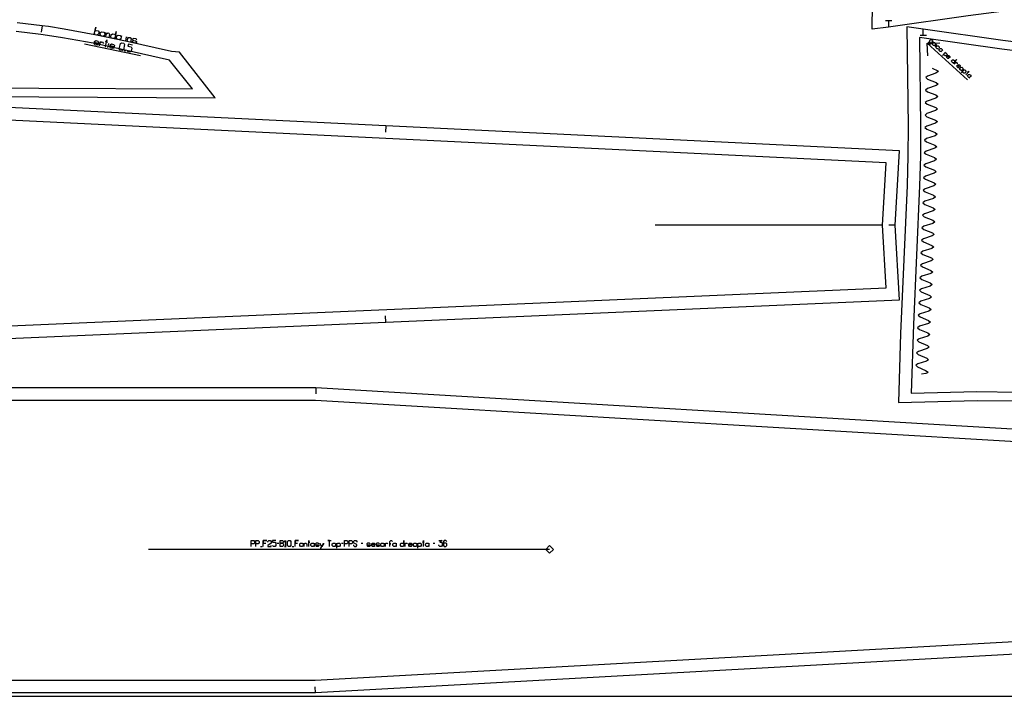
# Model space of a CAD drawing. Extents: x 0 to 3042, y 0 to 1350.
# Tile 4 of 13: x 1094 to 1879, y 0 to 540. Entities that reach past the tile are written whole.
import ezdxf

# ---------------------------------------------------------------- set-up
doc = ezdxf.new("R2010")
doc.units = 0

msp = doc.modelspace()

# ---------------------------------------------------------------- linework, layer by layer
for p, q in [((1111.713, 534.987), (1111.124, 530.022)), ((1789.314, 539.016), (1784.314, 539.102)), ((1786.814, 539.059), (1786.728, 534.061)), ((1816.994, 527.369), (1811.994, 527.283)), ((1814.494, 527.326), (1814.408, 532.324)), ((1145.62, 520.514), (1190.205, 511.244)), ((1817.664, 521.064), (1849.759, 491.85)), ((1385.972, 455.215), (1385.729, 450.221)), ((1781.989, 375.819), (1600.789, 375.819)), ((1792.008, 375.819), (1787.008, 375.819)), ((1385.822, 298.516), (1385.606, 303.512)), ((1330.156, 246.318), (1330.008, 241.32)), ((1285.879, 119.569), (1287.212, 119.569)), ((1299.212, 122.236), (1300.546, 122.236)), ((1311.212, 119.569), (1312.546, 119.569)), ((1350.546, 122.236), (1351.879, 122.236)), ((1366.212, 122.236), (1367.546, 122.236)), ((1423.546, 122.236), (1424.879, 122.236)), ((1329.705, 2.674), (1329.567, 7.672))]:
    msp.add_line(p, q)
for points in [[(7, 0), (3035.373, 0), (3035.373, 1350), (7, 1350), (7, 0)], [(342.426, 505.906), (152.644, 245.094), (986.197, 281.204), (1385.822, 298.516), (1795.611, 316.269), (1792.008, 375.819), (1795.608, 435.317), (1385.972, 455.215), (986.444, 474.622), (342.426, 505.906)], [(1330.156, 246.318), (1912.619, 211.94), (2421.766, 181.889), (2418.062, 122.483), (2421.547, 63.068), (1912.291, 34.899), (1329.705, 2.674), (829.442, 2.674), (7.913, 2.674), (225.377, 246.318), (829.856, 246.318), (1330.156, 246.318)], [(1301.546, 119.569), (1301.546, 124.236), (1303.546, 124.236), (1304.212, 123.569), (1304.212, 122.902), (1303.546, 122.236), (1301.546, 122.236), (1303.546, 122.236), (1304.212, 121.569), (1304.212, 120.236), (1303.546, 119.569), (1301.546, 119.569)], [(1308.212, 119.569), (1307.546, 120.236), (1307.546, 123.569), (1308.212, 124.236), (1309.546, 124.236), (1310.212, 123.569), (1310.212, 120.236), (1309.546, 119.569), (1308.212, 119.569)], [(1317.879, 119.569), (1317.212, 120.236), (1317.212, 121.569), (1317.879, 122.236), (1319.212, 122.236), (1319.879, 121.569), (1319.879, 122.236), (1319.879, 119.569), (1319.879, 120.236), (1319.212, 119.569), (1317.879, 119.569)], [(1326.879, 119.569), (1326.212, 120.236), (1326.212, 121.569), (1326.879, 122.236), (1328.212, 122.236), (1328.879, 121.569), (1328.879, 122.236), (1328.879, 119.569), (1328.879, 120.236), (1328.212, 119.569), (1326.879, 119.569)], [(1343.879, 119.569), (1343.212, 120.236), (1343.212, 121.569), (1343.879, 122.236), (1345.212, 122.236), (1345.879, 121.569), (1345.879, 120.236), (1345.212, 119.569), (1343.879, 119.569)], [(1382.546, 119.569), (1381.879, 120.236), (1381.879, 121.569), (1382.546, 122.236), (1383.879, 122.236), (1384.546, 121.569), (1384.546, 122.236), (1384.546, 119.569), (1384.546, 120.236), (1383.879, 119.569), (1382.546, 119.569)], [(1392.212, 119.569), (1391.546, 120.236), (1391.546, 121.569), (1392.212, 122.236), (1393.546, 122.236), (1394.212, 121.569), (1394.212, 122.236), (1394.212, 119.569), (1394.212, 120.236), (1393.546, 119.569), (1392.212, 119.569)], [(1398.212, 119.569), (1397.546, 120.236), (1397.546, 121.569), (1398.212, 122.236), (1399.546, 122.236), (1400.212, 121.569), (1400.212, 124.236), (1400.212, 119.569), (1400.212, 120.236), (1399.546, 119.569), (1398.212, 119.569)], [(1408.546, 119.569), (1407.879, 120.236), (1407.879, 121.569), (1408.546, 122.236), (1409.879, 122.236), (1410.546, 121.569), (1410.546, 122.236), (1410.546, 119.569), (1410.546, 120.236), (1409.879, 119.569), (1408.546, 119.569)], [(1418.212, 119.569), (1417.546, 120.236), (1417.546, 121.569), (1418.212, 122.236), (1419.546, 122.236), (1420.212, 121.569), (1420.212, 122.236), (1420.212, 119.569), (1420.212, 120.236), (1419.546, 119.569), (1418.212, 119.569)]]:
    msp.add_lwpolyline(points, close=True)
for points in [[(1899.61, 549.271), (1850.349, 543.032), (1786.728, 534.061), (1773.755, 532.231), (1774.744, 611.615), (1774.584, 635.117), (1773.955, 658.748), (1768.765, 776.959), (1766.947, 831.809), (1766.947, 831.809), (1829.679, 830.219), (1861.834, 830.692), (1883.285, 832.259)], [(1063.491, 478.514), (1109.279, 478.396), (1249.937, 477.603), (1221.355, 513.913), (1215.037, 514.557), (1178.412, 522.813), (1153.905, 527.902), (1129.371, 532.392), (1117.011, 534.355), (1111.713, 534.987), (1091.926, 537.336)], [(1927.29, 517.114), (1878.029, 523.353), (1814.408, 532.324), (1801.435, 534.154), (1802.424, 454.77), (1802.264, 431.268), (1801.635, 407.637), (1796.445, 289.426), (1794.627, 234.576), (1794.627, 234.576), (1857.359, 236.166), (1889.514, 235.693)], [(1818.133, 511.075), (1817.664, 521.064), (1827.652, 521.533)], [(1278.546, 119.569), (1278.546, 124.236), (1280.546, 124.236), (1281.212, 123.569), (1281.212, 122.236), (1280.546, 121.569), (1278.546, 121.569)], [(1282.212, 119.569), (1282.212, 124.236), (1284.212, 124.236), (1284.879, 123.569), (1284.879, 122.236), (1284.212, 121.569), (1282.212, 121.569)], [(1288.212, 119.569), (1288.212, 124.236), (1290.879, 124.236), (1288.212, 124.236), (1288.212, 122.236), (1290.212, 122.236)], [(1291.879, 122.902), (1291.879, 123.569), (1292.546, 124.236), (1293.879, 124.236), (1294.546, 123.569), (1294.546, 122.236), (1291.879, 120.236), (1291.879, 119.569), (1294.546, 119.569), (1294.546, 120.236)], [(1298.212, 124.236), (1295.546, 124.236), (1295.546, 122.902), (1297.546, 122.902), (1298.212, 122.236), (1298.212, 120.236), (1297.546, 119.569), (1296.212, 119.569), (1295.546, 120.236)], [(1305.212, 122.902), (1305.879, 124.236), (1305.879, 119.569), (1305.212, 119.569), (1306.546, 119.569)], [(1313.546, 119.569), (1313.546, 124.236), (1316.212, 124.236), (1313.546, 124.236), (1313.546, 122.236), (1315.546, 122.236)], [(1320.879, 119.569), (1320.879, 122.236), (1320.879, 121.569), (1321.546, 122.236), (1322.212, 122.236), (1322.879, 121.569), (1322.879, 119.569)], [(1324.546, 119.569), (1324.546, 124.236), (1324.546, 122.902), (1323.879, 122.902), (1325.212, 122.902)], [(1332.546, 121.569), (1331.879, 122.236), (1330.546, 122.236), (1329.879, 121.769), (1329.879, 121.236), (1330.546, 120.902), (1331.879, 120.902), (1332.546, 120.569), (1332.546, 120.036), (1331.879, 119.569), (1330.546, 119.569), (1329.879, 120.236)], [(1333.546, 118.236), (1334.012, 118.236), (1336.212, 121.569), (1336.212, 122.236), (1336.212, 121.569), (1334.879, 119.569), (1333.546, 121.569), (1333.546, 122.236)], [(1340.879, 119.569), (1340.879, 124.236), (1339.546, 124.236), (1342.212, 124.236)], [(1346.879, 118.236), (1346.879, 122.236), (1346.879, 121.569), (1347.546, 122.236), (1348.879, 122.236), (1349.546, 121.569), (1349.546, 120.236), (1348.879, 119.569), (1347.546, 119.569), (1346.879, 120.236)], [(1352.879, 119.569), (1352.879, 124.236), (1354.879, 124.236), (1355.546, 123.569), (1355.546, 122.236), (1354.879, 121.569), (1352.879, 121.569)], [(1356.546, 119.569), (1356.546, 124.236), (1358.546, 124.236), (1359.212, 123.569), (1359.212, 122.236), (1358.546, 121.569), (1356.546, 121.569)], [(1360.212, 120.902), (1360.212, 120.236), (1360.879, 119.569), (1362.212, 119.569), (1362.879, 120.236), (1362.879, 121.236), (1360.212, 122.569), (1360.212, 123.569), (1360.879, 124.236), (1362.212, 124.236), (1362.879, 123.569), (1362.879, 122.902)], [(1373.546, 121.569), (1372.879, 122.236), (1371.546, 122.236), (1370.879, 121.769), (1370.879, 121.236), (1371.546, 120.902), (1372.879, 120.902), (1373.546, 120.569), (1373.546, 120.036), (1372.879, 119.569), (1371.546, 119.569), (1370.879, 120.236)], [(1377.212, 120.236), (1376.546, 119.569), (1375.212, 119.569), (1374.546, 120.236), (1374.546, 121.569), (1375.212, 122.236), (1376.546, 122.236), (1377.212, 121.569), (1377.212, 120.902), (1374.546, 120.902)], [(1380.879, 121.569), (1380.212, 122.236), (1378.879, 122.236), (1378.212, 121.769), (1378.212, 121.236), (1378.879, 120.902), (1380.212, 120.902), (1380.879, 120.569), (1380.879, 120.036), (1380.212, 119.569), (1378.879, 119.569), (1378.212, 120.236)], [(1385.546, 119.569), (1385.546, 122.236), (1385.546, 121.569), (1386.212, 122.236), (1386.879, 122.236), (1387.546, 121.569)], [(1389.212, 119.569), (1389.212, 121.569), (1389.879, 121.569), (1388.546, 121.569), (1389.212, 121.569), (1389.212, 123.569), (1389.879, 124.236), (1390.546, 124.236), (1391.212, 123.569)], [(1401.212, 119.569), (1401.212, 122.236), (1401.212, 121.569), (1401.879, 122.236), (1402.546, 122.236), (1403.212, 121.569)], [(1406.879, 120.236), (1406.212, 119.569), (1404.879, 119.569), (1404.212, 120.236), (1404.212, 121.569), (1404.879, 122.236), (1406.212, 122.236), (1406.879, 121.569), (1406.879, 120.902), (1404.212, 120.902)], [(1411.546, 118.236), (1411.546, 122.236), (1411.546, 121.569), (1412.212, 122.236), (1413.546, 122.236), (1414.212, 121.569), (1414.212, 120.236), (1413.546, 119.569), (1412.212, 119.569), (1411.546, 120.236)], [(1415.879, 119.569), (1415.879, 124.236), (1415.879, 122.902), (1415.212, 122.902), (1416.546, 122.902)], [(1428.212, 124.236), (1430.879, 124.236), (1428.879, 122.902), (1430.212, 122.902), (1430.879, 122.236), (1430.879, 120.236), (1430.212, 119.569), (1428.879, 119.569), (1428.212, 120.236), (1428.212, 120.902)], [(1434.546, 123.569), (1433.879, 124.236), (1432.546, 124.236), (1431.879, 123.569), (1431.879, 120.236), (1432.546, 119.569), (1433.879, 119.569), (1434.546, 120.236), (1434.546, 121.569), (1433.879, 122.236), (1432.546, 122.236), (1431.879, 121.569)]]:
    msp.add_lwpolyline(points)
at = {"layer": '1'}
for p, q in [((1178.488, 522.872), (1179.186, 526.229)), ((1164.333, 517.644), (1165.031, 521.001)), ((1823.796, 518.388), (1825.344, 520.089)), ((1516.506, 117.236), (1196.586, 117.236))]:
    msp.add_line(p, q, dxfattribs=at)
for points in [[(1154.151, 527.932), (1153.487, 528.946), (1153.312, 528.107), (1154.533, 533.981), (1153.836, 530.624), (1154.849, 531.289), (1156.528, 530.94), (1157.192, 529.926), (1156.843, 528.248), (1155.83, 527.583), (1154.151, 527.932)], [(1158.767, 526.972), (1158.102, 527.986), (1158.451, 529.664), (1159.465, 530.329), (1161.143, 529.98), (1161.808, 528.967), (1161.982, 529.806), (1161.284, 526.449), (1161.459, 527.288), (1160.445, 526.623), (1158.767, 526.972)], [(1167.159, 525.228), (1166.494, 526.241), (1166.843, 527.92), (1167.857, 528.584), (1169.535, 528.235), (1170.2, 527.222), (1170.898, 530.579), (1169.676, 524.704), (1169.851, 525.543), (1168.837, 524.879), (1167.159, 525.228)], [(1171.774, 524.268), (1171.11, 525.282), (1171.459, 526.96), (1172.472, 527.625), (1174.151, 527.276), (1174.815, 526.262), (1174.99, 527.101), (1174.292, 523.744), (1174.466, 524.584), (1173.453, 523.919), (1171.774, 524.268)], [(1173.984, 515.637), (1173.319, 516.651), (1174.192, 520.847), (1175.206, 521.512), (1176.884, 521.163), (1177.549, 520.149), (1176.676, 515.953), (1175.663, 515.288), (1173.984, 515.637)], [(1821.883, 520.129), (1821.845, 520.941), (1822.619, 521.792), (1823.431, 521.83), (1824.281, 521.056), (1824.319, 520.244), (1824.706, 520.669), (1823.158, 518.969), (1823.545, 519.394), (1822.733, 519.356), (1821.883, 520.129)], [(1177.761, 514.852), (1177.848, 515.272), (1178.183, 515.202), (1178.096, 514.782), (1177.761, 514.852)], [(1827.197, 515.293), (1827.159, 516.105), (1827.933, 516.955), (1828.745, 516.993), (1829.595, 516.219), (1829.633, 515.407), (1830.02, 515.832), (1828.472, 514.132), (1828.859, 514.557), (1828.047, 514.519), (1827.197, 515.293)], [(1837.187, 506.2), (1837.149, 507.012), (1837.922, 507.862), (1838.734, 507.9), (1839.585, 507.126), (1839.623, 506.314), (1841.171, 508.014), (1838.462, 505.039), (1838.849, 505.464), (1838.037, 505.426), (1837.187, 506.2)], [(347.336, 495.656), (172.935, 255.983), (1785.016, 325.819), (1781.989, 375.819), (1785.016, 425.819), (347.336, 495.656)], [(1843.776, 500.202), (1843.738, 501.014), (1844.511, 501.864), (1845.324, 501.902), (1846.174, 501.129), (1846.212, 500.317), (1846.599, 500.742), (1845.051, 499.041), (1845.438, 499.466), (1844.626, 499.428), (1843.776, 500.202)], [(1849.94, 494.591), (1849.902, 495.403), (1850.675, 496.254), (1851.487, 496.292), (1852.338, 495.518), (1852.376, 494.706), (1852.763, 495.131), (1851.215, 493.431), (1851.602, 493.856), (1850.79, 493.818), (1849.94, 494.591)], [(1329.856, 236.317), (2411.161, 172.497), (2408.043, 122.503), (2410.977, 72.497), (1329.443, 12.673), (30.243, 12.673), (229.856, 236.317), (1329.856, 236.317)], [(1516.506, 114.236), (1519.506, 117.236), (1516.506, 120.236), (1513.506, 117.236), (1516.506, 114.236)]]:
    msp.add_lwpolyline(points, close=True, dxfattribs=at)
for points in [[(1063.51, 485.515), (1109.298, 485.397), (1231.62, 484.707), (1213.498, 507.728), (1176.873, 515.984), (1152.483, 521.048), (1128.112, 525.506), (1116.049, 527.423), (1110.888, 528.037), (1091.224, 530.373)], [(1162.543, 526.187), (1163.241, 529.544), (1163.067, 528.705), (1164.08, 529.37), (1164.92, 529.195), (1165.584, 528.181), (1165.061, 525.664)], [(1156.536, 520.141), (1155.522, 519.476), (1153.843, 519.825), (1153.179, 520.839), (1153.528, 522.517), (1154.541, 523.182), (1156.22, 522.833), (1156.885, 521.819), (1156.71, 520.98), (1153.353, 521.678)], [(1157.62, 519.04), (1158.318, 522.397), (1158.143, 521.557), (1159.157, 522.222), (1159.996, 522.048), (1160.661, 521.034)], [(1162.235, 518.08), (1163.457, 523.955), (1163.108, 522.276), (1162.269, 522.451), (1163.947, 522.102)], [(1169.124, 517.523), (1168.11, 516.859), (1166.431, 517.208), (1165.767, 518.221), (1166.116, 519.9), (1167.129, 520.565), (1168.808, 520.216), (1169.472, 519.202), (1169.298, 518.363), (1165.941, 519.061)], [(1183.933, 519.697), (1180.576, 520.395), (1180.227, 518.717), (1182.745, 518.193), (1183.41, 517.18), (1182.886, 514.662), (1181.873, 513.997), (1180.194, 514.346), (1179.53, 515.36)], [(1179.747, 522.61), (1180.445, 525.967), (1180.27, 525.128), (1181.284, 525.793), (1182.123, 525.618), (1182.788, 524.604), (1182.264, 522.087)], [(1187.403, 523.645), (1186.739, 524.658), (1185.06, 525.007), (1184.099, 524.595), (1183.959, 523.923), (1184.711, 523.329), (1186.39, 522.98), (1187.142, 522.386), (1187.002, 521.715), (1186.041, 521.302), (1184.362, 521.651), (1183.698, 522.664)], [(1926.474, 510.162), (1877.15, 516.409), (1811.559, 525.658), (1812.425, 454.814), (1812.264, 431.084), (1811.63, 407.31), (1806.764, 296.564), (1806.764, 296.564), (1804.874, 241.839), (1857.335, 243.168), (1889.818, 242.689)], [(1818.733, 522.219), (1818.771, 521.407), (1819.621, 520.634), (1820.433, 520.672), (1822.368, 522.797), (1821.981, 522.372), (1821.943, 523.184), (1821.093, 523.958), (1820.281, 523.92), (1819.507, 523.07), (1819.545, 522.258), (1820.395, 521.484), (1821.207, 521.522)], [(1826.521, 516.685), (1825.709, 516.647), (1824.859, 517.421), (1824.821, 518.233), (1825.595, 519.083), (1826.407, 519.121), (1827.257, 518.347), (1827.295, 517.535)], [(1829.824, 511.347), (1832.145, 513.898), (1831.759, 513.472), (1832.571, 513.511), (1833.421, 512.737), (1833.459, 511.925), (1832.685, 511.075), (1831.873, 511.036), (1831.023, 511.81), (1830.985, 512.622)], [(1835.023, 508.946), (1834.211, 508.908), (1833.361, 509.682), (1833.323, 510.494), (1834.097, 511.344), (1834.909, 511.382), (1835.759, 510.609), (1835.797, 509.797), (1835.41, 509.371), (1833.71, 510.919)], [(1839.1, 504.458), (1840.647, 506.159), (1840.261, 505.734), (1841.073, 505.772), (1841.498, 505.385), (1841.536, 504.573)], [(1843.1, 501.594), (1842.288, 501.556), (1841.438, 502.33), (1841.4, 503.142), (1842.173, 503.992), (1842.985, 504.031), (1843.836, 503.257), (1843.874, 502.445), (1843.487, 502.02), (1841.787, 503.567)], [(1821.56, 501.146), (1826.214, 499.19), (1826.515, 498.56), (1824.463, 497.346), (1817.859, 494.962), (1816.432, 493.737), (1817.972, 492.46), (1824.8, 489.84), (1826.34, 488.564), (1824.756, 487.342), (1817.84, 484.965), (1816.256, 483.743), (1817.795, 482.465), (1824.622, 479.843), (1826.162, 478.566), (1824.577, 477.346), (1817.659, 474.972), (1816.075, 473.751), (1817.613, 472.472), (1824.439, 469.845), (1825.977, 468.567), (1824.392, 467.348), (1817.473, 464.981), (1815.886, 463.761), (1817.424, 462.48), (1824.246, 459.846), (1825.783, 458.567), (1824.196, 457.349), (1817.274, 454.99), (1815.687, 453.771), (1817.222, 452.489), (1824.042, 449.847), (1825.577, 448.565), (1823.989, 447.35), (1817.064, 445), (1815.475, 443.783), (1817.009, 442.498), (1823.824, 439.846), (1825.357, 438.563), (1823.767, 437.35), (1816.839, 435.011), (1815.248, 433.797), (1816.78, 432.509), (1823.591, 429.845), (1825.122, 428.559), (1823.53, 427.35), (1816.597, 425.023), (1815.003, 423.812), (1816.533, 422.521), (1823.338, 419.845), (1824.867, 418.556), (1823.273, 417.35), (1816.335, 415.036), (1814.74, 413.828), (1816.266, 412.534), (1823.067, 409.843), (1824.592, 408.552), (1822.995, 407.349), (1816.052, 405.051), (1814.454, 403.846), (1815.978, 402.549), (1822.773, 399.843), (1824.295, 398.547), (1822.695, 397.349), (1815.747, 395.067), (1814.146, 393.866), (1815.667, 392.565), (1822.454, 389.842), (1823.974, 388.544), (1822.371, 387.35), (1815.418, 385.086), (1813.814, 383.889), (1815.331, 382.584), (1822.112, 379.845), (1823.628, 378.542), (1822.022, 377.351), (1815.063, 375.104), (1813.456, 373.911), (1814.971, 372.602), (1821.746, 369.848), (1823.259, 368.541), (1821.65, 367.354), (1814.687, 365.121), (1813.077, 363.932), (1814.588, 362.62), (1821.357, 359.851), (1822.868, 358.542), (1821.257, 357.357), (1814.289, 355.138), (1812.677, 353.952), (1814.188, 352.638), (1820.952, 349.857), (1822.46, 348.544), (1820.847, 347.362), (1813.875, 345.155), (1812.261, 343.971), (1813.768, 342.655), (1820.528, 339.863), (1822.034, 338.549), (1820.42, 337.369), (1813.445, 335.172), (1811.829, 333.991), (1813.335, 332.673), (1820.091, 329.872), (1821.595, 328.555), (1819.979, 327.377), (1813.001, 325.188), (1811.384, 324.009), (1812.888, 322.689), (1819.64, 319.881), (1821.144, 318.562), (1819.526, 317.386), (1812.546, 315.205), (1810.928, 314.028), (1812.431, 312.707), (1819.18, 309.892), (1820.682, 308.571), (1819.063, 307.396), (1812.081, 305.221), (1810.462, 304.046), (1811.964, 302.724), (1818.711, 299.903), (1820.212, 298.581), (1818.593, 297.408), (1811.609, 295.238), (1809.989, 294.064), (1811.49, 292.741), (1818.235, 289.915), (1819.735, 288.593), (1818.115, 287.42), (1811.13, 285.254), (1809.51, 284.081), (1811.01, 282.757), (1817.754, 279.929), (1819.254, 278.605), (1817.633, 277.433), (1810.648, 275.27), (1809.027, 274.097), (1810.526, 272.773), (1817.269, 269.943), (1818.769, 268.619), (1817.148, 267.447), (1810.161, 265.286), (1808.54, 264.113), (1809.881, 262.782), (1816.306, 259.936), (1818.282, 258.634), (1817.937, 258.125), (1816.57, 257.688), (1813.196, 256.958)], [(1844.915, 497.611), (1847.236, 500.161), (1846.85, 499.736), (1847.662, 499.774), (1848.512, 499), (1848.55, 498.188), (1847.776, 497.338), (1846.964, 497.3), (1846.114, 498.074), (1846.076, 498.886)], [(1848.452, 495.946), (1851.16, 498.921), (1850.387, 498.071), (1849.961, 498.458), (1850.812, 497.684)]]:
    msp.add_lwpolyline(points, dxfattribs=at)

doc.saveas('drawing.dxf')
